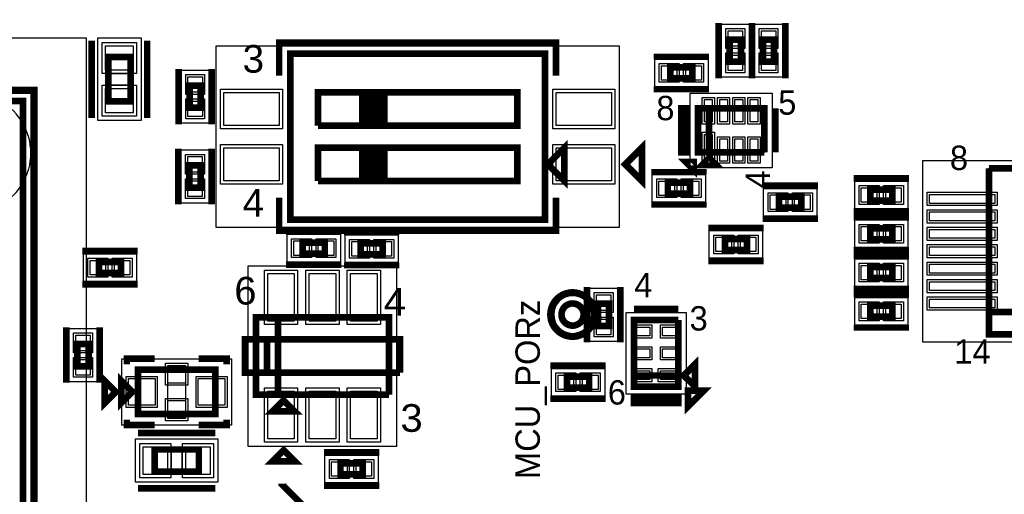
# Model space of a CAD drawing. Extents: x -10 to 137, y -32 to 198.
# Tile 41 of 83: x 77 to 100, y 83 to 93. Entities that reach past the tile are written whole.
import ezdxf
from ezdxf.enums import TextEntityAlignment as Align

# ---------------------------------------------------------------- set-up
doc = ezdxf.new("R2010")
doc.units = 0
for name, color, linetype in [('BG_SILKSCREEN_TOP', 7, 'CONTINUOUS'), ('PG_ASSEMBLY_TOP', 120, 'CONTINUOUS'), ('PG_DFA_BOUND_TOP', 95, 'CONTINUOUS'), ('PG_PASTEMASK_TOP', 212, 'CONTINUOUS'), ('PG_PLACE_BOUND_TOP', 23, 'CONTINUOUS'), ('PG_SILKSCREEN_TOP', 7, 'CONTINUOUS'), ('PG_SOLDERMASK_TOP', 110, 'CONTINUOUS'), ('PIN_PASTEMASK_TOP', 212, 'CONTINUOUS'), ('PIN_SOLDERMASK_TOP', 2, 'CONTINUOUS'), ('PIN_TOP', 3, 'CONTINUOUS'), ('PKO_TOP', 254, 'CONTINUOUS'), ('RKO_ALL', 40, 'CONTINUOUS'), ('VKO_TOP', 243, 'CONTINUOUS')]:
    doc.layers.add(name, color=color, linetype=linetype)

msp = doc.modelspace()

# ---------------------------------------------------------------- linework, layer by layer
at = {"layer": 'PG_ASSEMBLY_TOP', "const_width": 0.1524}
for points in [[(93.3196, 92.959428), (93.3196, 92.451428), (93.5736, 92.451428), (93.5736, 92.959428), (93.3196, 92.959428)], [(94.0816, 92.959428), (94.0816, 92.451428), (94.3356, 92.451428), (94.3356, 92.959428), (94.0816, 92.959428)], [(79.578454, 91.541854), (79.578454, 92.557854), (79.070454, 92.557854), (79.070454, 91.541854), (79.578454, 91.541854)], [(89.082118, 88.82761), (89.082118, 92.63761), (83.240118, 92.63761), (83.240118, 88.82761), (89.082118, 88.82761)], [(91.95562, 92.06865), (92.46362, 92.06865), (92.46362, 92.32265), (91.95562, 92.32265), (91.95562, 92.06865)], [(80.932782, 91.903296), (80.932782, 91.395296), (81.186782, 91.395296), (81.186782, 91.903296), (80.932782, 91.903296)], [(85.399118, 91.74861), (85.399118, 90.98661), (88.447118, 90.98661), (88.447118, 91.74861), (83.875118, 91.74861), (83.875118, 90.98661)], [(85.399118, 90.98661), (84.891118, 90.98661), (84.891118, 91.74861), (85.018118, 91.74861), (85.018118, 90.98661), (85.145118, 90.98661), (85.145118, 91.74861), (85.272118, 91.74861), (85.272118, 90.98661), (85.399118, 90.98661), (85.399118, 91.74861)], [(77.115416, 68.43522), (77.115416, 91.54922), (54.001416, 91.54922), (54.001416, 68.43522), (77.115416, 68.43522)], [(94.11335, 90.36939), (94.11335, 91.38539), (92.58935, 91.38539), (92.58935, 90.36939), (92.84335, 90.36939), (92.84335, 91.38539)], [(92.84335, 91.38539), (92.84335, 90.36939), (94.11335, 90.36939)], [(83.875118, 90.98661), (85.399118, 90.98661)], [(85.399118, 90.47861), (85.399118, 89.71661), (88.447118, 89.71661), (88.447118, 90.47861), (83.875118, 90.47861), (83.875118, 89.71661)], [(85.526118, 89.71661), (84.891118, 89.71661), (84.891118, 90.47861), (85.018118, 90.47861), (85.018118, 89.71661), (85.145118, 89.71661), (85.145118, 90.47861), (85.272118, 90.47861), (85.272118, 89.71661), (85.399118, 89.71661), (85.399118, 90.47861)], [(89.526618, 89.71661), (89.526618, 90.47861), (89.145618, 90.09761), (89.526618, 89.71661)], [(92.84335, 90.24239), (92.71635, 90.11539), (92.97035, 90.11539), (92.84335, 90.24239)], [(81.182718, 89.56421), (81.182718, 90.07221), (80.928718, 90.07221), (80.928718, 89.56421), (81.182718, 89.56421)], [(99.26066, 86.706456), (103.83266, 86.706456), (103.83266, 90.008456), (99.26066, 90.008456)], [(99.26066, 90.008456), (99.26066, 86.198456), (103.83266, 86.198456), (103.83266, 86.706456), (99.26066, 86.706456)], [(83.875118, 89.71661), (85.526118, 89.71661)], [(91.89847, 89.42197), (92.40647, 89.42197), (92.40647, 89.67597), (91.89847, 89.67597), (91.89847, 89.42197)], [(94.958408, 89.356184), (94.450408, 89.356184), (94.450408, 89.102184), (94.958408, 89.102184), (94.958408, 89.356184)], [(96.538796, 89.265506), (97.046796, 89.265506), (97.046796, 89.519506), (96.538796, 89.519506), (96.538796, 89.265506)], [(96.538796, 88.376506), (97.046796, 88.376506), (97.046796, 88.630506), (96.538796, 88.630506), (96.538796, 88.376506)], [(84.033614, 88.300814), (83.525614, 88.300814), (83.525614, 88.046814), (84.033614, 88.046814), (84.033614, 88.300814)], [(85.36178, 88.286082), (84.85378, 88.286082), (84.85378, 88.032082), (85.36178, 88.032082), (85.36178, 88.286082)], [(93.713808, 88.385904), (93.205808, 88.385904), (93.205808, 88.131904), (93.713808, 88.131904), (93.713808, 88.385904)], [(78.852776, 87.60079), (79.360776, 87.60079), (79.360776, 87.85479), (78.852776, 87.85479), (78.852776, 87.60079)], [(96.538796, 87.487506), (97.046796, 87.487506), (97.046796, 87.741506), (96.538796, 87.741506), (96.538796, 87.487506)], [(90.552778, 86.390988), (90.552778, 86.898988), (90.298778, 86.898988), (90.298778, 86.390988), (90.552778, 86.390988)], [(97.046796, 86.852506), (96.538796, 86.852506), (96.538796, 86.598506), (97.046796, 86.598506), (97.046796, 86.852506)], [(82.961734, 86.587076), (82.961734, 84.809076), (82.453734, 84.809076), (82.453734, 86.587076), (85.501734, 86.587076), (85.501734, 84.809076)], [(85.501734, 84.809076), (82.961734, 84.809076), (82.961734, 86.587076)], [(92.138754, 86.522306), (91.122754, 86.522306), (91.122754, 84.998306), (92.138754, 84.998306), (92.138754, 85.252306), (91.122754, 85.252306)], [(91.122754, 85.252306), (92.138754, 85.252306), (92.138754, 86.522306)], [(78.361032, 85.973666), (78.361032, 85.465666), (78.615032, 85.465666), (78.615032, 85.973666), (78.361032, 85.973666)], [(92.265754, 85.252306), (92.519754, 84.998306), (92.519754, 85.506306), (92.265754, 85.252306)], [(79.74711, 84.367116), (81.52511, 84.367116), (81.52511, 85.383116), (79.74711, 85.383116), (79.74711, 84.367116)], [(79.36611, 84.621116), (79.36611, 85.129116), (79.62011, 84.875116), (79.36611, 84.621116)], [(89.586562, 84.971382), (90.094562, 84.971382), (90.094562, 85.225382), (89.586562, 85.225382), (89.586562, 84.971382)], [(83.088734, 84.682076), (82.834734, 84.428076), (83.342734, 84.428076), (83.088734, 84.682076)], [(80.12811, 83.046316), (81.14411, 83.046316), (81.14411, 83.554316), (80.12811, 83.554316), (80.12811, 83.046316)], [(84.900516, 83.234784), (84.392516, 83.234784), (84.392516, 82.980784), (84.900516, 82.980784), (84.900516, 83.234784)]]:
    msp.add_lwpolyline(points, dxfattribs=at)
msp.add_lwpolyline([(89.96807, 86.65083, 1), (89.46007, 86.65083, 1), (89.96807, 86.65083)], format="xyb", dxfattribs=at)
at = {"layer": 'PG_DFA_BOUND_TOP'}
for points in [[(93.7641, 92.09532), (93.1291, 92.09532), (93.1291, 93.315536), (93.7641, 93.315536)], [(94.5261, 92.09532), (93.8911, 92.09532), (93.8911, 93.315536), (94.5261, 93.315536)], [(78.563216, 66.98742), (52.553616, 66.98742), (52.553616, 92.99702), (78.563216, 92.99702)], [(79.819754, 91.102688), (78.829154, 91.102688), (78.829154, 92.99702), (79.819754, 92.99702)], [(90.783918, 88.64981), (81.538318, 88.64981), (81.538318, 92.81541), (90.783918, 92.81541)], [(91.599512, 91.87815), (91.599512, 92.51315), (92.819728, 92.51315), (92.819728, 91.87815)], [(80.742282, 92.259404), (81.377282, 92.259404), (81.377282, 91.039188), (80.742282, 91.039188)], [(77.293216, 68.25742), (53.823616, 68.25742), (53.823616, 91.72702), (77.293216, 91.72702)], [(92.41155, 90.02014), (92.41155, 91.733878), (94.29115, 91.733878), (94.29115, 90.02014)], [(81.373218, 89.208102), (80.738218, 89.208102), (80.738218, 90.428318), (81.373218, 90.428318)], [(105.348278, 90.186256), (105.348278, 86.020656), (97.745042, 86.020656), (97.745042, 90.186256)], [(91.542362, 89.23147), (91.542362, 89.86647), (92.762578, 89.86647), (92.762578, 89.23147)], [(96.182688, 89.075006), (96.182688, 89.710006), (97.402904, 89.710006), (97.402904, 89.075006)], [(95.314516, 88.911684), (94.0943, 88.911684), (94.0943, 89.546684), (95.314516, 89.546684)], [(96.182688, 88.186006), (96.182688, 88.821006), (97.402904, 88.821006), (97.402904, 88.186006)], [(94.069916, 87.941404), (92.8497, 87.941404), (92.8497, 88.576404), (94.069916, 88.576404)], [(84.389722, 88.491314), (84.389722, 87.856314), (83.169506, 87.856314), (83.169506, 88.491314)], [(85.717888, 88.476582), (85.717888, 87.841582), (84.497672, 87.841582), (84.497672, 88.476582)], [(78.496668, 87.41029), (78.496668, 88.04529), (79.716884, 88.04529), (79.716884, 87.41029)], [(96.182688, 87.297006), (96.182688, 87.932006), (97.402904, 87.932006), (97.402904, 87.297006)], [(85.679534, 83.624166), (82.275934, 83.624166), (82.275934, 87.771986), (85.679534, 87.771986)], [(90.743278, 86.03488), (90.108278, 86.03488), (90.108278, 87.255096), (90.743278, 87.255096)], [(97.402904, 87.043006), (97.402904, 86.408006), (96.182688, 86.408006), (96.182688, 87.043006)], [(92.316554, 86.700106), (92.316554, 84.820506), (90.944954, 84.820506), (90.944954, 86.700106)], [(78.170532, 86.329774), (78.805532, 86.329774), (78.805532, 85.109558), (78.170532, 85.109558)], [(79.37881, 84.113116), (79.37881, 85.637116), (81.89341, 85.637116), (81.89341, 84.113116)], [(89.230454, 84.780882), (89.230454, 85.415882), (90.45067, 85.415882), (90.45067, 84.780882)], [(79.688944, 82.805016), (79.688944, 83.795616), (81.583276, 83.795616), (81.583276, 82.805016)], [(85.256624, 83.425284), (85.256624, 82.790284), (84.036408, 82.790284), (84.036408, 83.425284)]]:
    msp.add_lwpolyline(points, close=True, dxfattribs=at)
msp.add_lwpolyline([(90.14587, 86.65083, 1), (89.28227, 86.65083, 1)], format="xyb", close=True, dxfattribs=at)
at = {"layer": 'PG_PASTEMASK_TOP'}
for points in [[(80.436212, 85.075014), (80.436212, 85.475064), (80.836008, 85.475064), (80.836008, 85.075014)], [(80.436212, 84.275168), (80.436212, 84.675218), (80.836008, 84.675218), (80.836008, 84.275168)]]:
    msp.add_lwpolyline(points, close=True, dxfattribs=at)
at = {"layer": 'PG_PLACE_BOUND_TOP'}
for points in [[(93.5736, 92.451428), (93.3196, 92.451428), (93.3196, 92.959428), (93.5736, 92.959428)], [(94.3356, 92.451428), (94.0816, 92.451428), (94.0816, 92.959428), (94.3356, 92.959428)], [(89.082118, 88.82761), (89.082118, 92.63761), (83.240118, 92.63761), (83.240118, 88.82761)], [(79.578454, 91.541854), (79.578454, 92.557854), (79.070454, 92.557854), (79.070454, 91.541854)], [(91.95562, 92.06865), (91.95562, 92.32265), (92.46362, 92.32265), (92.46362, 92.06865)], [(80.932782, 91.903296), (80.932782, 91.395296), (81.186782, 91.395296), (81.186782, 91.903296)], [(77.115416, 68.43522), (54.001416, 68.43522), (54.001416, 91.54922), (77.115416, 91.54922)], [(92.58935, 90.36939), (92.58935, 91.38539), (94.11335, 91.38539), (94.11335, 90.36939)], [(81.182718, 89.56421), (81.182718, 90.07221), (80.928718, 90.07221), (80.928718, 89.56421)], [(103.83266, 90.008456), (103.83266, 86.198456), (99.26066, 86.198456), (99.26066, 90.008456)], [(91.89847, 89.42197), (91.89847, 89.67597), (92.40647, 89.67597), (92.40647, 89.42197)], [(96.538796, 89.265506), (97.046796, 89.265506), (97.046796, 89.519506), (96.538796, 89.519506)], [(94.958408, 89.102184), (94.450408, 89.102184), (94.450408, 89.356184), (94.958408, 89.356184)], [(96.538796, 88.376506), (97.046796, 88.376506), (97.046796, 88.630506), (96.538796, 88.630506)], [(84.033614, 88.300814), (83.525614, 88.300814), (83.525614, 88.046814), (84.033614, 88.046814)], [(85.36178, 88.286082), (84.85378, 88.286082), (84.85378, 88.032082), (85.36178, 88.032082)], [(93.713808, 88.131904), (93.205808, 88.131904), (93.205808, 88.385904), (93.713808, 88.385904)], [(78.852776, 87.60079), (79.360776, 87.60079), (79.360776, 87.85479), (78.852776, 87.85479)], [(96.538796, 87.487506), (97.046796, 87.487506), (97.046796, 87.741506), (96.538796, 87.741506)], [(90.552778, 86.390988), (90.552778, 86.898988), (90.298778, 86.898988), (90.298778, 86.390988)], [(97.046796, 86.852506), (96.538796, 86.852506), (96.538796, 86.598506), (97.046796, 86.598506)], [(85.501734, 84.809076), (82.453734, 84.809076), (82.453734, 86.587076), (85.501734, 86.587076)], [(92.138754, 86.522306), (92.138754, 84.998306), (91.122754, 84.998306), (91.122754, 86.522306)], [(78.361032, 85.973666), (78.361032, 85.465666), (78.615032, 85.465666), (78.615032, 85.973666)], [(79.74711, 85.383116), (79.74711, 84.367116), (81.52511, 84.367116), (81.52511, 85.383116)], [(89.586562, 84.971382), (90.094562, 84.971382), (90.094562, 85.225382), (89.586562, 85.225382)], [(80.12811, 83.046316), (81.14411, 83.046316), (81.14411, 83.554316), (80.12811, 83.554316)], [(84.900516, 83.234784), (84.392516, 83.234784), (84.392516, 82.980784), (84.900516, 82.980784)]]:
    msp.add_lwpolyline(points, close=True, dxfattribs=at)
msp.add_lwpolyline([(89.96807, 86.65083, 1), (89.46007, 86.65083, 1)], format="xyb", close=True, dxfattribs=at)
at = {"layer": 'PG_SILKSCREEN_TOP'}
for points, const_width in [([(93.0656, 93.340428), (93.0656, 92.070428)], 0.1524), ([(93.8276, 93.340428), (93.8276, 92.070428)], 0.1524), ([(93.8276, 93.340428), (93.8276, 92.070428)], 0.1524), ([(94.5896, 93.340428), (94.5896, 92.070428)], 0.1524), ([(78.689454, 91.160854), (78.689454, 92.938854)], 0.1524), ([(79.959454, 91.160854), (79.959454, 92.938854)], 0.1524), ([(82.986118, 92.12961), (82.986118, 92.89161), (89.336118, 92.89161), (89.336118, 92.12961)], 0.1524), ([(91.57462, 92.57665), (92.84462, 92.57665)], 0.127), ([(80.678782, 92.284296), (80.678782, 91.014296)], 0.1524), ([(81.440782, 92.284296), (81.440782, 91.014296)], 0.1524), ([(53.747416, 68.18122), (53.747416, 91.80322), (77.369416, 91.80322), (77.369416, 68.18122), (53.747416, 68.18122)], 0.1524), ([(91.57462, 91.81465), (92.84462, 91.81465)], 0.127), ([(92.33535, 90.36939), (92.20835, 90.36939), (92.20835, 91.38539), (92.33535, 91.38539), (92.33535, 90.36939)], 0.1524), ([(94.36735, 90.36939), (94.36735, 91.38539)], 0.1524), ([(91.304618, 89.71661), (91.304618, 90.47861), (90.923618, 90.09761), (91.304618, 89.71661)], 0.1524), ([(80.674718, 89.18321), (80.674718, 90.45321)], 0.1524), ([(81.436718, 89.18321), (81.436718, 90.45321)], 0.1524), ([(92.490798, 90.150696), (92.31122, 90.150696), (92.490798, 89.971118), (92.490798, 90.150696)], 0.1524), ([(91.51747, 89.92997), (92.78747, 89.92997)], 0.127), ([(95.339408, 89.610184), (94.069408, 89.610184)], 0.1524), ([(96.157796, 89.773506), (97.427796, 89.773506)], 0.1524), ([(89.336118, 89.33561), (89.336118, 88.57361), (82.986118, 88.57361), (82.986118, 89.33561)], 0.1524), ([(91.51747, 89.16797), (92.78747, 89.16797)], 0.127), ([(96.157796, 89.011506), (97.427796, 89.011506)], 0.1524), ([(96.157796, 88.884506), (97.427796, 88.884506)], 0.1524), ([(95.339408, 88.848184), (94.069408, 88.848184)], 0.1524), ([(84.414614, 88.554814), (83.144614, 88.554814)], 0.1524), ([(85.74278, 88.540082), (84.47278, 88.540082)], 0.127), ([(94.094808, 88.639904), (92.824808, 88.639904)], 0.1524), ([(78.471776, 88.10879), (79.741776, 88.10879)], 0.1524), ([(96.157796, 88.122506), (97.427796, 88.122506)], 0.1524), ([(96.157796, 87.995506), (97.427796, 87.995506)], 0.1524), ([(84.414614, 87.792814), (83.144614, 87.792814)], 0.1524), ([(85.74278, 87.778082), (84.47278, 87.778082)], 0.127), ([(94.094808, 87.877904), (92.824808, 87.877904)], 0.1524), ([(78.471776, 87.34679), (79.741776, 87.34679)], 0.1524), ([(90.044778, 86.009988), (90.044778, 87.279988)], 0.1524), ([(90.806778, 86.009988), (90.806778, 87.279988)], 0.1524), ([(96.157796, 87.233506), (97.427796, 87.233506)], 0.1524), ([(97.427796, 87.106506), (96.157796, 87.106506)], 0.127), ([(92.138754, 86.776306), (91.122754, 86.776306)], 0.1524), ([(78.107032, 86.354666), (78.107032, 85.084666)], 0.1524), ([(78.869032, 86.354666), (78.869032, 85.084666)], 0.1524), ([(97.427796, 86.344506), (96.157796, 86.344506)], 0.127), ([(82.707734, 86.079076), (82.707734, 85.317076), (82.199734, 85.317076), (82.199734, 86.079076), (85.755734, 86.079076), (85.755734, 85.317076)], 0.1524), ([(85.755734, 85.317076), (82.707734, 85.317076), (82.707734, 86.079076)], 0.1524), ([(79.49311, 85.510116), (79.49311, 85.637116), (80.12811, 85.637116)], 0.1524), ([(81.14411, 85.637116), (81.77911, 85.637116), (81.77911, 85.510116)], 0.1524), ([(89.205562, 85.479382), (90.475562, 85.479382)], 0.1524), ([(78.98511, 84.621116), (78.98511, 85.129116), (79.23911, 84.875116), (78.98511, 84.621116)], 0.1524), ([(92.362782, 84.904072), (92.362782, 84.544662), (92.722192, 84.904072), (92.362782, 84.904072)], 0.1524), ([(89.205562, 84.717382), (90.475562, 84.717382)], 0.1524), ([(91.122754, 84.744306), (92.138754, 84.744306), (92.138754, 84.617306), (91.122754, 84.617306), (91.122754, 84.744306)], 0.1524), ([(80.12811, 84.113116), (79.49311, 84.113116), (79.49311, 84.240116)], 0.1524), ([(81.14411, 84.113116), (81.77911, 84.113116), (81.77911, 84.240116)], 0.1524), ([(79.74711, 83.935316), (81.52511, 83.935316)], 0.1524), ([(83.088734, 83.539076), (82.834734, 83.285076), (83.342734, 83.285076), (83.088734, 83.539076)], 0.1524), ([(85.281516, 83.488784), (84.011516, 83.488784)], 0.1524), ([(79.74711, 82.665316), (81.52511, 82.665316)], 0.1524), ([(98.146616, 69.169788), (97.45472, 69.861938), (97.45472, 82.065876), (83.73872, 82.065876), (83.046824, 82.757772), (83.046824, 82.769964)], 0.1524), ([(85.281516, 82.726784), (84.011516, 82.726784)], 0.1524)]:
    msp.add_lwpolyline(points, dxfattribs=dict(at, const_width=const_width))
at = {"layer": 'PG_SILKSCREEN_TOP', "const_width": 0.1524}
msp.add_lwpolyline([(90.22207, 86.65083, 1), (89.20607, 86.65083, 1), (90.22207, 86.65083)], format="xyb", dxfattribs=at)
at = {"layer": 'PG_SOLDERMASK_TOP'}
for points in [[(80.38211, 85.027516), (80.38211, 85.535516), (80.89011, 85.535516), (80.89011, 85.027516)], [(80.38211, 84.214716), (80.38211, 84.722716), (80.89011, 84.722716), (80.89011, 84.214716)]]:
    msp.add_lwpolyline(points, close=True, dxfattribs=at)
at = {"layer": 'PIN_PASTEMASK_TOP'}
for points in [[(93.2815, 93.163136), (93.6117, 93.163136), (93.6117, 92.807536), (93.2815, 92.807536)], [(94.0435, 93.163136), (94.3737, 93.163136), (94.3737, 92.807536), (94.0435, 92.807536)], [(79.641954, 92.26042), (79.006954, 92.26042), (79.006954, 92.81922), (79.641954, 92.81922)], [(93.2815, 92.60332), (93.6117, 92.60332), (93.6117, 92.24772), (93.2815, 92.24772)], [(94.0435, 92.60332), (94.3737, 92.60332), (94.3737, 92.24772), (94.0435, 92.24772)], [(91.751912, 92.03055), (91.751912, 92.36075), (92.107512, 92.36075), (92.107512, 92.03055)], [(92.311728, 92.03055), (92.311728, 92.36075), (92.667328, 92.36075), (92.667328, 92.03055)], [(80.894682, 92.107004), (81.224882, 92.107004), (81.224882, 91.751404), (80.894682, 91.751404)], [(79.641954, 91.280488), (79.006954, 91.280488), (79.006954, 91.839288), (79.641954, 91.839288)], [(82.986118, 91.74861), (82.986118, 90.98661), (81.716118, 90.98661), (81.716118, 91.74861)], [(90.606118, 91.74861), (90.606118, 90.98661), (89.336118, 90.98661), (89.336118, 91.74861)], [(80.894682, 91.547188), (81.224882, 91.547188), (81.224882, 91.191588), (80.894682, 91.191588)], [(92.737432, 91.581478), (92.915232, 91.581478), (92.915232, 91.073478), (92.737432, 91.073478)], [(93.087444, 91.581478), (93.265244, 91.581478), (93.265244, 91.073478), (93.087444, 91.073478)], [(93.437456, 91.581478), (93.615256, 91.581478), (93.615256, 91.073478), (93.437456, 91.073478)], [(93.787468, 91.581478), (93.965268, 91.581478), (93.965268, 91.073478), (93.787468, 91.073478)], [(92.737432, 90.78214), (92.915232, 90.78214), (92.915232, 90.17254), (92.737432, 90.17254)], [(93.087444, 90.681302), (93.265244, 90.681302), (93.265244, 90.173302), (93.087444, 90.173302)], [(93.437456, 90.681302), (93.615256, 90.681302), (93.615256, 90.173302), (93.437456, 90.173302)], [(93.787468, 90.681302), (93.965268, 90.681302), (93.965268, 90.173302), (93.787468, 90.173302)], [(82.986118, 90.47861), (82.986118, 89.71661), (81.716118, 89.71661), (81.716118, 90.47861)], [(90.606118, 90.47861), (90.606118, 89.71661), (89.336118, 89.71661), (89.336118, 90.47861)], [(81.220818, 89.920318), (80.890618, 89.920318), (80.890618, 90.275918), (81.220818, 90.275918)], [(81.220818, 89.360502), (80.890618, 89.360502), (80.890618, 89.716102), (81.220818, 89.716102)], [(91.694762, 89.38387), (91.694762, 89.71407), (92.050362, 89.71407), (92.050362, 89.38387)], [(92.254578, 89.38387), (92.254578, 89.71407), (92.610178, 89.71407), (92.610178, 89.38387)], [(96.335088, 89.227406), (96.335088, 89.557606), (96.690688, 89.557606), (96.690688, 89.227406)], [(96.894904, 89.227406), (96.894904, 89.557606), (97.250504, 89.557606), (97.250504, 89.227406)], [(94.6023, 89.394284), (94.6023, 89.064084), (94.2467, 89.064084), (94.2467, 89.394284)], [(95.162116, 89.394284), (95.162116, 89.064084), (94.806516, 89.064084), (94.806516, 89.394284)], [(97.897442, 89.404952), (99.396042, 89.404952), (99.396042, 89.201752), (97.897442, 89.201752)], [(97.897442, 89.005156), (99.396042, 89.005156), (99.396042, 88.801956), (97.897442, 88.801956)], [(96.335088, 88.338406), (96.335088, 88.668606), (96.690688, 88.668606), (96.690688, 88.338406)], [(96.894904, 88.338406), (96.894904, 88.668606), (97.250504, 88.668606), (97.250504, 88.338406)], [(97.897442, 88.605106), (99.396042, 88.605106), (99.396042, 88.401906), (97.897442, 88.401906)], [(83.677506, 88.338914), (83.677506, 88.008714), (83.321906, 88.008714), (83.321906, 88.338914)], [(84.237322, 88.338914), (84.237322, 88.008714), (83.881722, 88.008714), (83.881722, 88.338914)], [(85.005672, 88.324182), (85.005672, 87.993982), (84.650072, 87.993982), (84.650072, 88.324182)], [(85.565488, 88.324182), (85.565488, 87.993982), (85.209888, 87.993982), (85.209888, 88.324182)], [(93.3577, 88.424004), (93.3577, 88.093804), (93.0021, 88.093804), (93.0021, 88.424004)], [(93.917516, 88.424004), (93.917516, 88.093804), (93.561916, 88.093804), (93.561916, 88.424004)], [(97.897442, 88.205056), (99.396042, 88.205056), (99.396042, 88.001856), (97.897442, 88.001856)], [(78.649068, 87.56269), (78.649068, 87.89289), (79.004668, 87.89289), (79.004668, 87.56269)], [(79.208884, 87.56269), (79.208884, 87.89289), (79.564484, 87.89289), (79.564484, 87.56269)], [(96.335088, 87.449406), (96.335088, 87.779606), (96.690688, 87.779606), (96.690688, 87.449406)], [(96.894904, 87.449406), (96.894904, 87.779606), (97.250504, 87.779606), (97.250504, 87.449406)], [(97.897442, 87.805006), (99.396042, 87.805006), (99.396042, 87.601806), (97.897442, 87.601806)], [(83.332574, 86.501986), (82.722974, 86.501986), (82.722974, 87.594186), (83.332574, 87.594186)], [(84.282534, 86.501986), (83.672934, 86.501986), (83.672934, 87.594186), (84.282534, 87.594186)], [(85.232494, 86.501986), (84.622894, 86.501986), (84.622894, 87.594186), (85.232494, 87.594186)], [(97.897442, 87.404956), (99.396042, 87.404956), (99.396042, 87.201756), (97.897442, 87.201756)], [(90.590878, 86.747096), (90.260678, 86.747096), (90.260678, 87.102696), (90.590878, 87.102696)], [(97.897442, 87.00516), (99.396042, 87.00516), (99.396042, 86.80196), (97.897442, 86.80196)], [(96.690688, 86.890606), (96.690688, 86.560406), (96.335088, 86.560406), (96.335088, 86.890606)], [(97.250504, 86.890606), (97.250504, 86.560406), (96.894904, 86.560406), (96.894904, 86.890606)], [(90.590878, 86.18728), (90.260678, 86.18728), (90.260678, 86.54288), (90.590878, 86.54288)], [(91.48318, 86.361778), (91.48318, 86.158578), (91.17838, 86.158578), (91.17838, 86.361778)], [(92.083128, 86.361778), (92.083128, 86.158578), (91.778328, 86.158578), (91.778328, 86.361778)], [(78.322932, 86.177374), (78.653132, 86.177374), (78.653132, 85.821774), (78.322932, 85.821774)], [(91.48318, 85.861906), (91.48318, 85.658706), (91.17838, 85.658706), (91.17838, 85.861906)], [(92.083128, 85.861906), (92.083128, 85.658706), (91.778328, 85.658706), (91.778328, 85.861906)], [(78.322932, 85.617558), (78.653132, 85.617558), (78.653132, 85.261958), (78.322932, 85.261958)], [(91.48318, 85.362034), (91.48318, 85.158834), (91.17838, 85.158834), (91.17838, 85.362034)], [(92.083636, 85.362034), (92.083636, 85.158834), (91.728036, 85.158834), (91.728036, 85.362034)], [(79.53121, 84.570316), (79.53121, 85.179916), (80.14081, 85.179916), (80.14081, 84.570316)], [(81.13141, 84.570316), (81.13141, 85.179916), (81.74101, 85.179916), (81.74101, 84.570316)], [(89.382854, 84.933282), (89.382854, 85.263482), (89.738454, 85.263482), (89.738454, 84.933282)], [(89.94267, 84.933282), (89.94267, 85.263482), (90.29827, 85.263482), (90.29827, 84.933282)], [(83.332574, 83.801966), (82.722974, 83.801966), (82.722974, 84.894166), (83.332574, 84.894166)], [(84.282534, 83.801966), (83.672934, 83.801966), (83.672934, 84.894166), (84.282534, 84.894166)], [(85.232494, 83.801966), (84.622894, 83.801966), (84.622894, 84.894166), (85.232494, 84.894166)], [(79.866744, 82.982816), (79.866744, 83.617816), (80.425544, 83.617816), (80.425544, 82.982816)], [(80.846676, 82.982816), (80.846676, 83.617816), (81.405476, 83.617816), (81.405476, 82.982816)], [(84.544408, 83.272884), (84.544408, 82.942684), (84.188808, 82.942684), (84.188808, 83.272884)], [(85.104224, 83.272884), (85.104224, 82.942684), (84.748624, 82.942684), (84.748624, 83.272884)]]:
    msp.add_lwpolyline(points, close=True, dxfattribs=at)
at = {"layer": 'PIN_SOLDERMASK_TOP'}
for points in [[(93.2307, 93.213936), (93.6625, 93.213936), (93.6625, 92.756736), (93.2307, 92.756736)], [(93.9927, 93.213936), (94.4245, 93.213936), (94.4245, 92.756736), (93.9927, 92.756736)], [(79.718154, 92.18422), (78.930754, 92.18422), (78.930754, 92.89542), (79.718154, 92.89542)], [(93.2307, 92.65412), (93.6625, 92.65412), (93.6625, 92.19692), (93.2307, 92.19692)], [(93.9927, 92.65412), (94.4245, 92.65412), (94.4245, 92.19692), (93.9927, 92.19692)], [(91.701112, 91.97975), (91.701112, 92.41155), (92.158312, 92.41155), (92.158312, 91.97975)], [(92.260928, 91.97975), (92.260928, 92.41155), (92.718128, 92.41155), (92.718128, 91.97975)], [(80.843882, 92.157804), (81.275682, 92.157804), (81.275682, 91.700604), (80.843882, 91.700604)], [(79.718154, 91.204288), (78.930754, 91.204288), (78.930754, 91.915488), (79.718154, 91.915488)], [(83.062318, 91.82481), (83.062318, 90.91041), (81.639918, 90.91041), (81.639918, 91.82481)], [(90.682318, 91.82481), (90.682318, 90.91041), (89.259918, 90.91041), (89.259918, 91.82481)], [(80.843882, 91.597988), (81.275682, 91.597988), (81.275682, 91.140788), (80.843882, 91.140788)], [(92.686632, 91.632278), (92.966032, 91.632278), (92.966032, 91.022678), (92.686632, 91.022678)], [(93.036644, 91.632278), (93.316044, 91.632278), (93.316044, 91.022678), (93.036644, 91.022678)], [(93.386656, 91.632278), (93.666056, 91.632278), (93.666056, 91.022678), (93.386656, 91.022678)], [(93.736668, 91.632278), (94.016068, 91.632278), (94.016068, 91.022678), (93.736668, 91.022678)], [(92.686632, 90.83294), (92.966032, 90.83294), (92.966032, 90.12174), (92.686632, 90.12174)], [(83.062318, 90.55481), (83.062318, 89.64041), (81.639918, 89.64041), (81.639918, 90.55481)], [(90.682318, 90.55481), (90.682318, 89.64041), (89.259918, 89.64041), (89.259918, 90.55481)], [(93.036644, 90.732102), (93.316044, 90.732102), (93.316044, 90.122502), (93.036644, 90.122502)], [(93.386656, 90.732102), (93.666056, 90.732102), (93.666056, 90.122502), (93.386656, 90.122502)], [(93.736668, 90.732102), (94.016068, 90.732102), (94.016068, 90.122502), (93.736668, 90.122502)], [(81.271618, 89.869518), (80.839818, 89.869518), (80.839818, 90.326718), (81.271618, 90.326718)], [(81.271618, 89.309702), (80.839818, 89.309702), (80.839818, 89.766902), (81.271618, 89.766902)], [(91.643962, 89.33307), (91.643962, 89.76487), (92.101162, 89.76487), (92.101162, 89.33307)], [(92.203778, 89.33307), (92.203778, 89.76487), (92.660978, 89.76487), (92.660978, 89.33307)], [(94.6531, 89.445084), (94.6531, 89.013284), (94.1959, 89.013284), (94.1959, 89.445084)], [(95.212916, 89.445084), (95.212916, 89.013284), (94.755716, 89.013284), (94.755716, 89.445084)], [(96.284288, 89.176606), (96.284288, 89.608406), (96.741488, 89.608406), (96.741488, 89.176606)], [(96.844104, 89.176606), (96.844104, 89.608406), (97.301304, 89.608406), (97.301304, 89.176606)], [(97.846642, 89.455752), (99.446842, 89.455752), (99.446842, 89.150952), (97.846642, 89.150952)], [(97.846642, 89.055956), (99.446842, 89.055956), (99.446842, 88.751156), (97.846642, 88.751156)], [(96.284288, 88.287606), (96.284288, 88.719406), (96.741488, 88.719406), (96.741488, 88.287606)], [(96.844104, 88.287606), (96.844104, 88.719406), (97.301304, 88.719406), (97.301304, 88.287606)], [(97.846642, 88.655906), (99.446842, 88.655906), (99.446842, 88.351106), (97.846642, 88.351106)], [(83.728306, 88.389714), (83.728306, 87.957914), (83.271106, 87.957914), (83.271106, 88.389714)], [(84.288122, 88.389714), (84.288122, 87.957914), (83.830922, 87.957914), (83.830922, 88.389714)], [(85.056472, 88.374982), (85.056472, 87.943182), (84.599272, 87.943182), (84.599272, 88.374982)], [(85.616288, 88.374982), (85.616288, 87.943182), (85.159088, 87.943182), (85.159088, 88.374982)], [(93.4085, 88.474804), (93.4085, 88.043004), (92.9513, 88.043004), (92.9513, 88.474804)], [(93.968316, 88.474804), (93.968316, 88.043004), (93.511116, 88.043004), (93.511116, 88.474804)], [(97.846642, 88.255856), (99.446842, 88.255856), (99.446842, 87.951056), (97.846642, 87.951056)], [(78.598268, 87.51189), (78.598268, 87.94369), (79.055468, 87.94369), (79.055468, 87.51189)], [(79.158084, 87.51189), (79.158084, 87.94369), (79.615284, 87.94369), (79.615284, 87.51189)], [(96.284288, 87.398606), (96.284288, 87.830406), (96.741488, 87.830406), (96.741488, 87.398606)], [(96.844104, 87.398606), (96.844104, 87.830406), (97.301304, 87.830406), (97.301304, 87.398606)], [(97.846642, 87.855806), (99.446842, 87.855806), (99.446842, 87.551006), (97.846642, 87.551006)], [(83.408774, 86.425786), (82.646774, 86.425786), (82.646774, 87.670386), (83.408774, 87.670386)], [(84.358734, 86.425786), (83.596734, 86.425786), (83.596734, 87.670386), (84.358734, 87.670386)], [(85.308694, 86.425786), (84.546694, 86.425786), (84.546694, 87.670386), (85.308694, 87.670386)], [(97.846642, 87.455756), (99.446842, 87.455756), (99.446842, 87.150956), (97.846642, 87.150956)], [(90.641678, 86.696296), (90.209878, 86.696296), (90.209878, 87.153496), (90.641678, 87.153496)], [(96.741488, 86.941406), (96.741488, 86.509606), (96.284288, 86.509606), (96.284288, 86.941406)], [(97.301304, 86.941406), (97.301304, 86.509606), (96.844104, 86.509606), (96.844104, 86.941406)], [(97.846642, 87.05596), (99.446842, 87.05596), (99.446842, 86.75116), (97.846642, 86.75116)], [(90.641678, 86.13648), (90.209878, 86.13648), (90.209878, 86.59368), (90.641678, 86.59368)], [(91.53398, 86.412578), (91.53398, 86.107778), (91.12758, 86.107778), (91.12758, 86.412578)], [(92.133928, 86.412578), (92.133928, 86.107778), (91.727528, 86.107778), (91.727528, 86.412578)], [(78.272132, 86.228174), (78.703932, 86.228174), (78.703932, 85.770974), (78.272132, 85.770974)], [(91.53398, 85.912706), (91.53398, 85.607906), (91.12758, 85.607906), (91.12758, 85.912706)], [(92.133928, 85.912706), (92.133928, 85.607906), (91.727528, 85.607906), (91.727528, 85.912706)], [(78.272132, 85.668358), (78.703932, 85.668358), (78.703932, 85.211158), (78.272132, 85.211158)], [(91.53398, 85.412834), (91.53398, 85.108034), (91.12758, 85.108034), (91.12758, 85.412834)], [(92.134436, 85.412834), (92.134436, 85.108034), (91.677236, 85.108034), (91.677236, 85.412834)], [(79.48041, 84.519516), (79.48041, 85.230716), (80.19161, 85.230716), (80.19161, 84.519516)], [(81.08061, 84.519516), (81.08061, 85.230716), (81.79181, 85.230716), (81.79181, 84.519516)], [(89.332054, 84.882482), (89.332054, 85.314282), (89.789254, 85.314282), (89.789254, 84.882482)], [(89.89187, 84.882482), (89.89187, 85.314282), (90.34907, 85.314282), (90.34907, 84.882482)], [(83.408774, 83.725766), (82.646774, 83.725766), (82.646774, 84.970366), (83.408774, 84.970366)], [(84.358734, 83.725766), (83.596734, 83.725766), (83.596734, 84.970366), (84.358734, 84.970366)], [(85.308694, 83.725766), (84.546694, 83.725766), (84.546694, 84.970366), (85.308694, 84.970366)], [(79.790544, 82.906616), (79.790544, 83.694016), (80.501744, 83.694016), (80.501744, 82.906616)], [(80.770476, 82.906616), (80.770476, 83.694016), (81.481676, 83.694016), (81.481676, 82.906616)], [(84.595208, 83.323684), (84.595208, 82.891884), (84.138008, 82.891884), (84.138008, 83.323684)], [(85.155024, 83.323684), (85.155024, 82.891884), (84.697824, 82.891884), (84.697824, 83.323684)]]:
    msp.add_lwpolyline(points, close=True, dxfattribs=at)
msp.add_circle((89.71407, 86.65083), 0.2794, dxfattribs=at)
at = {"layer": 'PIN_TOP'}
for points in [[(93.2815, 93.163136), (93.6117, 93.163136), (93.6117, 92.807536), (93.2815, 92.807536)], [(94.0435, 93.163136), (94.3737, 93.163136), (94.3737, 92.807536), (94.0435, 92.807536)], [(79.641954, 92.26042), (79.006954, 92.26042), (79.006954, 92.81922), (79.641954, 92.81922)], [(93.2815, 92.60332), (93.6117, 92.60332), (93.6117, 92.24772), (93.2815, 92.24772)], [(94.0435, 92.60332), (94.3737, 92.60332), (94.3737, 92.24772), (94.0435, 92.24772)], [(91.751912, 92.03055), (91.751912, 92.36075), (92.107512, 92.36075), (92.107512, 92.03055)], [(92.311728, 92.03055), (92.311728, 92.36075), (92.667328, 92.36075), (92.667328, 92.03055)], [(80.894682, 92.107004), (81.224882, 92.107004), (81.224882, 91.751404), (80.894682, 91.751404)], [(79.641954, 91.280488), (79.006954, 91.280488), (79.006954, 91.839288), (79.641954, 91.839288)], [(82.986118, 91.74861), (82.986118, 90.98661), (81.716118, 90.98661), (81.716118, 91.74861)], [(90.606118, 91.74861), (90.606118, 90.98661), (89.336118, 90.98661), (89.336118, 91.74861)], [(80.894682, 91.547188), (81.224882, 91.547188), (81.224882, 91.191588), (80.894682, 91.191588)], [(92.737432, 91.581478), (92.915232, 91.581478), (92.915232, 91.073478), (92.737432, 91.073478)], [(93.087444, 91.581478), (93.265244, 91.581478), (93.265244, 91.073478), (93.087444, 91.073478)], [(93.437456, 91.581478), (93.615256, 91.581478), (93.615256, 91.073478), (93.437456, 91.073478)], [(93.787468, 91.581478), (93.965268, 91.581478), (93.965268, 91.073478), (93.787468, 91.073478)], [(92.737432, 90.78214), (92.915232, 90.78214), (92.915232, 90.17254), (92.737432, 90.17254)], [(93.087444, 90.681302), (93.265244, 90.681302), (93.265244, 90.173302), (93.087444, 90.173302)], [(93.437456, 90.681302), (93.615256, 90.681302), (93.615256, 90.173302), (93.437456, 90.173302)], [(93.787468, 90.681302), (93.965268, 90.681302), (93.965268, 90.173302), (93.787468, 90.173302)], [(82.986118, 90.47861), (82.986118, 89.71661), (81.716118, 89.71661), (81.716118, 90.47861)], [(90.606118, 90.47861), (90.606118, 89.71661), (89.336118, 89.71661), (89.336118, 90.47861)], [(81.220818, 89.920318), (80.890618, 89.920318), (80.890618, 90.275918), (81.220818, 90.275918)], [(81.220818, 89.360502), (80.890618, 89.360502), (80.890618, 89.716102), (81.220818, 89.716102)], [(91.694762, 89.38387), (91.694762, 89.71407), (92.050362, 89.71407), (92.050362, 89.38387)], [(92.254578, 89.38387), (92.254578, 89.71407), (92.610178, 89.71407), (92.610178, 89.38387)], [(96.335088, 89.227406), (96.335088, 89.557606), (96.690688, 89.557606), (96.690688, 89.227406)], [(96.894904, 89.227406), (96.894904, 89.557606), (97.250504, 89.557606), (97.250504, 89.227406)], [(94.6023, 89.394284), (94.6023, 89.064084), (94.2467, 89.064084), (94.2467, 89.394284)], [(95.162116, 89.394284), (95.162116, 89.064084), (94.806516, 89.064084), (94.806516, 89.394284)], [(97.897442, 89.404952), (99.396042, 89.404952), (99.396042, 89.201752), (97.897442, 89.201752)], [(97.897442, 89.005156), (99.396042, 89.005156), (99.396042, 88.801956), (97.897442, 88.801956)], [(96.335088, 88.338406), (96.335088, 88.668606), (96.690688, 88.668606), (96.690688, 88.338406)], [(96.894904, 88.338406), (96.894904, 88.668606), (97.250504, 88.668606), (97.250504, 88.338406)], [(97.897442, 88.605106), (99.396042, 88.605106), (99.396042, 88.401906), (97.897442, 88.401906)], [(83.677506, 88.338914), (83.677506, 88.008714), (83.321906, 88.008714), (83.321906, 88.338914)], [(84.237322, 88.338914), (84.237322, 88.008714), (83.881722, 88.008714), (83.881722, 88.338914)], [(85.005672, 88.324182), (85.005672, 87.993982), (84.650072, 87.993982), (84.650072, 88.324182)], [(85.565488, 88.324182), (85.565488, 87.993982), (85.209888, 87.993982), (85.209888, 88.324182)], [(93.3577, 88.424004), (93.3577, 88.093804), (93.0021, 88.093804), (93.0021, 88.424004)], [(93.917516, 88.424004), (93.917516, 88.093804), (93.561916, 88.093804), (93.561916, 88.424004)], [(97.897442, 88.205056), (99.396042, 88.205056), (99.396042, 88.001856), (97.897442, 88.001856)], [(78.649068, 87.56269), (78.649068, 87.89289), (79.004668, 87.89289), (79.004668, 87.56269)], [(79.208884, 87.56269), (79.208884, 87.89289), (79.564484, 87.89289), (79.564484, 87.56269)], [(96.335088, 87.449406), (96.335088, 87.779606), (96.690688, 87.779606), (96.690688, 87.449406)], [(96.894904, 87.449406), (96.894904, 87.779606), (97.250504, 87.779606), (97.250504, 87.449406)], [(97.897442, 87.805006), (99.396042, 87.805006), (99.396042, 87.601806), (97.897442, 87.601806)], [(83.332574, 86.501986), (82.722974, 86.501986), (82.722974, 87.594186), (83.332574, 87.594186)], [(84.282534, 86.501986), (83.672934, 86.501986), (83.672934, 87.594186), (84.282534, 87.594186)], [(85.232494, 86.501986), (84.622894, 86.501986), (84.622894, 87.594186), (85.232494, 87.594186)], [(97.897442, 87.404956), (99.396042, 87.404956), (99.396042, 87.201756), (97.897442, 87.201756)], [(90.590878, 86.747096), (90.260678, 86.747096), (90.260678, 87.102696), (90.590878, 87.102696)], [(97.897442, 87.00516), (99.396042, 87.00516), (99.396042, 86.80196), (97.897442, 86.80196)], [(96.690688, 86.890606), (96.690688, 86.560406), (96.335088, 86.560406), (96.335088, 86.890606)], [(97.250504, 86.890606), (97.250504, 86.560406), (96.894904, 86.560406), (96.894904, 86.890606)], [(90.590878, 86.18728), (90.260678, 86.18728), (90.260678, 86.54288), (90.590878, 86.54288)], [(91.48318, 86.361778), (91.48318, 86.158578), (91.17838, 86.158578), (91.17838, 86.361778)], [(92.083128, 86.361778), (92.083128, 86.158578), (91.778328, 86.158578), (91.778328, 86.361778)], [(78.322932, 86.177374), (78.653132, 86.177374), (78.653132, 85.821774), (78.322932, 85.821774)], [(91.48318, 85.861906), (91.48318, 85.658706), (91.17838, 85.658706), (91.17838, 85.861906)], [(92.083128, 85.861906), (92.083128, 85.658706), (91.778328, 85.658706), (91.778328, 85.861906)], [(78.322932, 85.617558), (78.653132, 85.617558), (78.653132, 85.261958), (78.322932, 85.261958)], [(80.43291, 84.265516), (80.43291, 85.484716), (80.83931, 85.484716), (80.83931, 84.265516)], [(91.48318, 85.362034), (91.48318, 85.158834), (91.17838, 85.158834), (91.17838, 85.362034)], [(92.083636, 85.362034), (92.083636, 85.158834), (91.728036, 85.158834), (91.728036, 85.362034)], [(79.53121, 84.570316), (79.53121, 85.179916), (80.14081, 85.179916), (80.14081, 84.570316)], [(81.13141, 84.570316), (81.13141, 85.179916), (81.74101, 85.179916), (81.74101, 84.570316)], [(89.382854, 84.933282), (89.382854, 85.263482), (89.738454, 85.263482), (89.738454, 84.933282)], [(89.94267, 84.933282), (89.94267, 85.263482), (90.29827, 85.263482), (90.29827, 84.933282)], [(83.332574, 83.801966), (82.722974, 83.801966), (82.722974, 84.894166), (83.332574, 84.894166)], [(84.282534, 83.801966), (83.672934, 83.801966), (83.672934, 84.894166), (84.282534, 84.894166)], [(85.232494, 83.801966), (84.622894, 83.801966), (84.622894, 84.894166), (85.232494, 84.894166)], [(79.866744, 82.982816), (79.866744, 83.617816), (80.425544, 83.617816), (80.425544, 82.982816)], [(80.846676, 82.982816), (80.846676, 83.617816), (81.405476, 83.617816), (81.405476, 82.982816)], [(84.544408, 83.272884), (84.544408, 82.942684), (84.188808, 82.942684), (84.188808, 83.272884)], [(85.104224, 83.272884), (85.104224, 82.942684), (84.748624, 82.942684), (84.748624, 83.272884)]]:
    msp.add_lwpolyline(points, close=True, dxfattribs=at)
msp.add_circle((89.71407, 86.65083), 0.2286, dxfattribs=at)
at = {"layer": 'PKO_TOP'}
msp.add_lwpolyline([(54.001416, 68.43522), (77.115416, 68.43522), (77.115416, 91.54922), (54.001416, 91.54922)], close=True, dxfattribs=at)
at = {"layer": 'RKO_ALL'}
msp.add_lwpolyline([(77.292454, 90.354658, 1), (74.549335, 90.354739, 1)], format="xyb", close=True, dxfattribs=at)
at = {"layer": 'VKO_TOP'}
for points in [[(79.070454, 91.922854), (79.578454, 91.922854), (79.578454, 92.176854), (79.070454, 92.176854)], [(80.50911, 83.554316), (80.50911, 83.046316), (80.76311, 83.046316), (80.76311, 83.554316)]]:
    msp.add_lwpolyline(points, close=True, dxfattribs=at)

# ---------------------------------------------------------------- texts
at = {"layer": 'BG_SILKSCREEN_TOP'}
msp.add_text('MCU_PORz', height=0.5588, rotation=90, dxfattribs=at).set_placement((88.9635, 82.878168))
at = {"layer": 'PG_SILKSCREEN_TOP', "width": 1.04}
for s, p in [('3', (82.14868, 92.20073)), ('4', (82.14868, 88.89873))]:
    msp.add_text(s, height=0.635, dxfattribs=at).set_placement(p)
at = {"layer": 'PG_SILKSCREEN_TOP'}
for s, p in [('8', (91.63558, 91.1098)), ('5', (94.42958, 91.2368)), ('8', (98.36658, 89.9668)), ('4', (91.12758, 87.0458)), ('3', (92.39758, 86.2838)), ('14', (98.46818, 85.5218)), ('6', (90.522298, 84.585556))]:
    msp.add_text(s, height=0.5588, dxfattribs=at).set_placement(p)
msp.add_text('4', height=0.5588, rotation=90, dxfattribs=at).set_placement((94.24035, 89.54389))
at = {"layer": 'PG_SILKSCREEN_TOP', "width": 1.08}
for s, p in [('6', (82.21218, 86.8807)), ('4', (85.64118, 86.6267)), ('3', (86.02218, 83.9597))]:
    msp.add_text(s, height=0.635, dxfattribs=at).set_placement(p, align=Align.CENTER)

doc.saveas('drawing.dxf')
